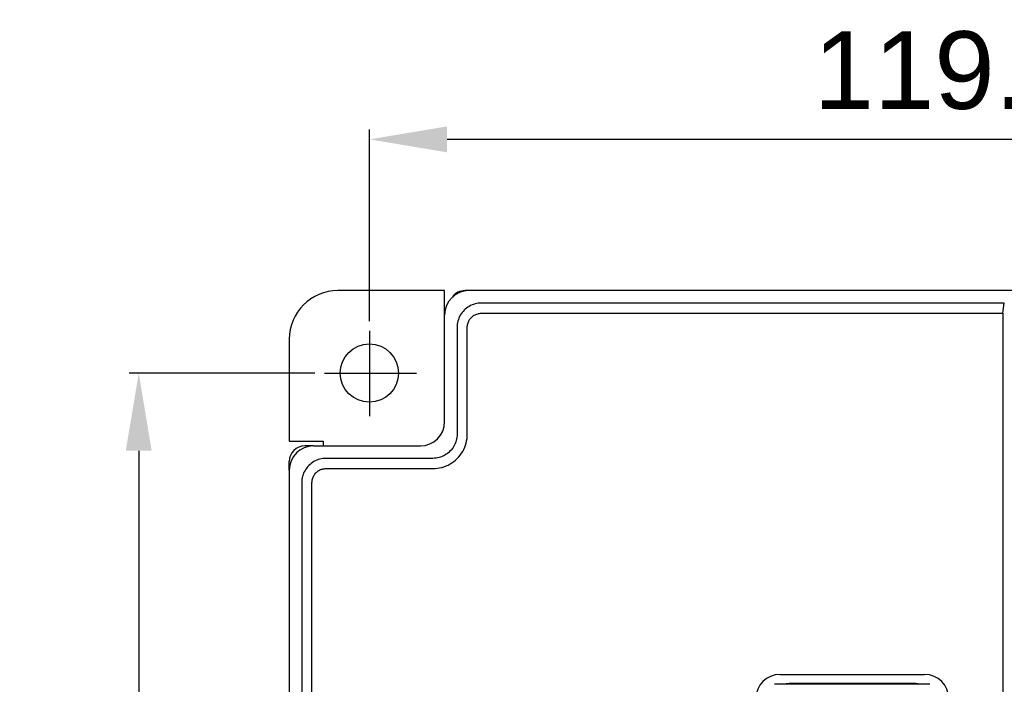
# Model space of a CAD drawing. Extents: x 12847 to 13300, y -1502 to -1025.
# Tile 29 of 42: x 12847 to 12948, y -1096 to -1027. Entities that reach past the tile are written whole.
import ezdxf

# ---------------------------------------------------------------- set-up
doc = ezdxf.new("R2010")
doc.units = 0
doc.linetypes.add('CENTER2', pattern=[28.575, 19.05, -3.175, 3.175, -3.175])
doc.layers.get('DEFPOINTS').update_dxf_attribs({"color": 8, "linetype": 'CONTINUOUS'})
doc.layers.add('2', color=2, linetype='CONTINUOUS')
doc.layers.add('CENTER', color=1, linetype='CENTER2')
doc.styles.get("Standard").update_dxf_attribs({"font": 'ARIAL.TTF'})
doc.dimstyles.new('ISO-25', dxfattribs={"dimtxt": 8, "dimasz": 8, "dimexe": 1, "dimexo": 1, "dimgap": 3, "dimtad": 1, "dimtxsty": 'STANDARD', "dimcen": 0, "dimclrd": 256, "dimclre": 256, "dimclrt": 2, "dimazin": 3, "dimtfac": 1, "dimtmove": 0, "dimatfit": 3})

# ---------------------------------------------------------------- blocks, each defined once
blk = doc.blocks.new('*D44')
at = {"layer": '2', "color": 7}
for p, q in [((12882.89, -1058.16), (12882.89, -1038.42)), ((13002.39, -1058.16), (13002.39, -1038.42)), ((12994.39, -1039.42), (12890.89, -1039.42))]:
    blk.add_line(p, q, dxfattribs=at)
for points in [[(12890.89, -1038.09), (12890.89, -1040.76), (12882.89, -1039.42)], [(12994.39, -1038.09), (12994.39, -1040.76), (13002.39, -1039.42)]]:
    blk.add_solid(points, dxfattribs=at)
at = {"layer": 'DEFPOINTS', "color": 0}
for p in [(12882.89, -1039.42), (12882.89, -1059.16), (13002.39, -1059.16)]:
    blk.add_point(p, dxfattribs=at)
at = {"layer": '2', "color": 7, "insert": (12942.64, -1032.34), "char_height": 8, "attachment_point": 5}
blk.add_mtext('119.5', dxfattribs=at)
blk = doc.blocks.new('*D45')
at = {"layer": '2', "color": 7}
for p, q in [((12877.28, -1063.51), (12858.13, -1063.51)), ((12859.13, -1071.51), (12859.13, -1302.51)), ((12889.66, -1310.51), (12858.13, -1310.51))]:
    blk.add_line(p, q, dxfattribs=at)
for points in [[(12857.79, -1071.51), (12860.46, -1071.51), (12859.13, -1063.51)], [(12857.79, -1302.51), (12860.46, -1302.51), (12859.13, -1310.51)]]:
    blk.add_solid(points, dxfattribs=at)
at = {"layer": 'DEFPOINTS', "color": 0}
for p in [(12878.28, -1063.51), (12859.13, -1310.51), (12890.66, -1310.51)]:
    blk.add_point(p, dxfattribs=at)
at = {"layer": '2', "color": 7, "insert": (12852.11, -1187.01), "char_height": 8, "attachment_point": 5, "rotation": 90}
blk.add_mtext('247', dxfattribs=at)

msp = doc.modelspace()

# ---------------------------------------------------------------- linework, layer by layer
at = {"layer": '2', "color": 7}
for p, q in [((12890.638, -1055.008), (12879.638, -1055.008)), ((12890.638, -1057.505), (12890.638, -1055.008)), ((12893.134, -1055.008), (12892.738, -1055.008)), ((12992.141, -1055.008), (12893.134, -1055.008)), ((12948.297, -1056.292), (12894.418, -1056.292)), ((12948.138, -1057.345), (12948.297, -1056.292)), ((12890.638, -1068.512), (12890.638, -1057.505)), ((12894.418, -1057.345), (12948.138, -1057.345)), ((12948.138, -1057.345), (12948.138, -1107.046)), ((12891.922, -1058.789), (12891.922, -1069.796)), ((12892.974, -1069.796), (12892.974, -1058.789)), ((12874.638, -1060.008), (12874.638, -1070.508)), ((12874.638, -1070.508), (12878.138, -1070.508)), ((12877.134, -1071.008), (12876.238, -1071.008)), ((12877.134, -1071.008), (12888.141, -1071.008)), ((12878.138, -1070.508), (12878.138, -1071.008)), ((12874.638, -1073.505), (12874.638, -1072.608)), ((12889.425, -1072.292), (12878.418, -1072.292)), ((12874.638, -1073.505), (12874.638, -1298.512)), ((12878.418, -1073.345), (12889.425, -1073.345)), ((12875.922, -1074.789), (12875.922, -1112.117)), ((12876.974, -1112.065), (12876.974, -1074.789)), ((12925.191, -1094.565), (12940.084, -1094.565)), ((12940.638, -1095.578), (12924.638, -1095.578)), ((12939.141, -1095.508), (12926.134, -1095.508))]:
    msp.add_line(p, q, dxfattribs=at)
at = {"layer": '2', "color": 7, "flags": 128}
for points in [[(12894.418, -1056.292), (12894.254, -1056.298), (12894.092, -1056.314), (12893.931, -1056.341), (12893.772, -1056.378), (12893.616, -1056.426), (12893.463, -1056.483), (12893.314, -1056.551), (12893.17, -1056.628), (12893.031, -1056.714), (12892.899, -1056.809), (12892.772, -1056.913), (12892.653, -1057.025), (12892.542, -1057.144), (12892.438, -1057.27), (12892.343, -1057.403), (12892.257, -1057.542), (12892.18, -1057.686), (12892.112, -1057.835), (12892.055, -1057.987), (12892.007, -1058.144), (12891.97, -1058.303), (12891.943, -1058.464), (12891.927, -1058.626), (12891.922, -1058.789)], [(12892.974, -1058.789), (12892.977, -1058.695), (12892.986, -1058.601), (12893.002, -1058.507), (12893.023, -1058.415), (12893.05, -1058.325), (12893.084, -1058.236), (12893.123, -1058.15), (12893.167, -1058.067), (12893.217, -1057.987), (12893.272, -1057.91), (12893.332, -1057.837), (12893.397, -1057.768), (12893.465, -1057.703), (12893.539, -1057.643), (12893.615, -1057.588), (12893.696, -1057.538), (12893.779, -1057.494), (12893.865, -1057.455), (12893.954, -1057.421), (12894.044, -1057.394), (12894.136, -1057.372), (12894.229, -1057.357), (12894.323, -1057.348), (12894.418, -1057.345)], [(12889.425, -1073.345), (12889.657, -1073.337), (12889.888, -1073.314), (12890.117, -1073.277), (12890.343, -1073.224), (12890.565, -1073.157), (12890.783, -1073.075), (12890.995, -1072.979), (12891.2, -1072.87), (12891.397, -1072.747), (12891.586, -1072.612), (12891.765, -1072.465), (12891.935, -1072.306), (12892.094, -1072.136), (12892.241, -1071.957), (12892.377, -1071.768), (12892.499, -1071.57), (12892.609, -1071.365), (12892.704, -1071.154), (12892.786, -1070.936), (12892.853, -1070.714), (12892.906, -1070.488), (12892.944, -1070.259), (12892.966, -1070.028), (12892.974, -1069.796)], [(12891.922, -1069.796), (12891.916, -1069.959), (12891.901, -1070.122), (12891.874, -1070.283), (12891.837, -1070.442), (12891.79, -1070.599), (12891.733, -1070.752), (12891.666, -1070.901), (12891.589, -1071.045), (12891.502, -1071.184), (12891.407, -1071.317), (12891.304, -1071.443), (12891.192, -1071.563), (12891.073, -1071.674), (12890.946, -1071.778), (12890.813, -1071.873), (12890.674, -1071.959), (12890.53, -1072.036), (12890.381, -1072.104), (12890.228, -1072.161), (12890.071, -1072.208), (12889.912, -1072.245), (12889.751, -1072.271), (12889.588, -1072.287), (12889.425, -1072.292)], [(12878.418, -1072.292), (12878.255, -1072.298), (12878.093, -1072.314), (12877.932, -1072.341), (12877.773, -1072.378), (12877.617, -1072.425), (12877.464, -1072.483), (12877.315, -1072.55), (12877.171, -1072.627), (12877.032, -1072.714), (12876.9, -1072.809), (12876.773, -1072.912), (12876.654, -1073.024), (12876.542, -1073.143), (12876.439, -1073.269), (12876.343, -1073.402), (12876.257, -1073.541), (12876.18, -1073.685), (12876.112, -1073.834), (12876.055, -1073.987), (12876.007, -1074.143), (12875.97, -1074.302), (12875.943, -1074.463), (12875.927, -1074.625), (12875.922, -1074.789)], [(12876.974, -1074.789), (12876.977, -1074.694), (12876.986, -1074.6), (12877.002, -1074.507), (12877.023, -1074.415), (12877.051, -1074.324), (12877.084, -1074.236), (12877.123, -1074.15), (12877.167, -1074.066), (12877.217, -1073.986), (12877.272, -1073.909), (12877.332, -1073.836), (12877.397, -1073.767), (12877.466, -1073.703), (12877.539, -1073.643), (12877.616, -1073.588), (12877.696, -1073.538), (12877.779, -1073.493), (12877.866, -1073.454), (12877.954, -1073.421), (12878.045, -1073.394), (12878.137, -1073.372), (12878.23, -1073.357), (12878.324, -1073.348), (12878.418, -1073.345)]]:
    msp.add_lwpolyline(points, dxfattribs=at)
at = {"layer": '2', "color": 7}
msp.add_circle((12882.888, -1063.508), 3, dxfattribs=at)
for centre, radius, end in [((12879.638, -1060.008), 5, 180), ((12892.738, -1056.608), 1.6, 143.94086), ((12876.238, -1072.608), 1.6, 180)]:
    msp.add_arc(centre, radius, 90, end, dxfattribs=at)
for centre, major_axis, start_param, end_param in [((12893.141, -1057.512), (-1.773, 1.773), 5.4991567, 7.0672139), ((12888.134, -1068.505), (1.773, -1.773), 5.4991567, 7.0672139), ((12877.141, -1073.512), (-1.773, 1.773), 5.4991567, 7.0672139), ((12925.198, -1097.068), (-1.773, 1.773), 5.4991567, 7.0672139), ((12940.077, -1097.068), (1.773, 1.773), 5.4991567, 7.0672139), ((12926.141, -1098.012), (-1.773, 1.773), 5.4991567, 5.7359225), ((12939.134, -1098.012), (1.773, 1.773), 0.5472628, 0.7840286)]:
    msp.add_ellipse(centre, major_axis=major_axis, ratio=0.9972647, start_param=start_param, end_param=end_param, dxfattribs=at)
at = {"layer": 'CENTER', "color": 7}
for p, q in [((12882.888, -1059.157), (12882.888, -1067.931)), ((12878.276, -1063.508), (12887.732, -1063.508))]:
    msp.add_line(p, q, dxfattribs=at)

# ---------------------------------------------------------------- dimensions: what is measured, and where the dimension line sits
at = {"layer": '2', "color": 7}
dim = msp.add_linear_dim(base=(12882.888, -1039.423), p1=(13002.388, -1059.157), p2=(12882.888, -1059.157), dimstyle='ISO-25', override={"dimclrd": 7, "dimclre": 7, "dimclrt": 7}, dxfattribs=at)
dim.commit()
dim.dimension.update_dxf_attribs({"geometry": '*D44', "text_midpoint": (12942.638, -1032.338)})
dim = msp.add_linear_dim(base=(12859.128, -1310.508), p1=(12878.276, -1063.508), p2=(12890.659, -1310.508), angle=90, dimstyle='ISO-25', override={"dimclrd": 7, "dimclre": 7, "dimclrt": 7}, dxfattribs=at)
dim.commit()
dim.dimension.update_dxf_attribs({"geometry": '*D45', "text_midpoint": (12852.112, -1187.008)})

doc.saveas('drawing.dxf')
